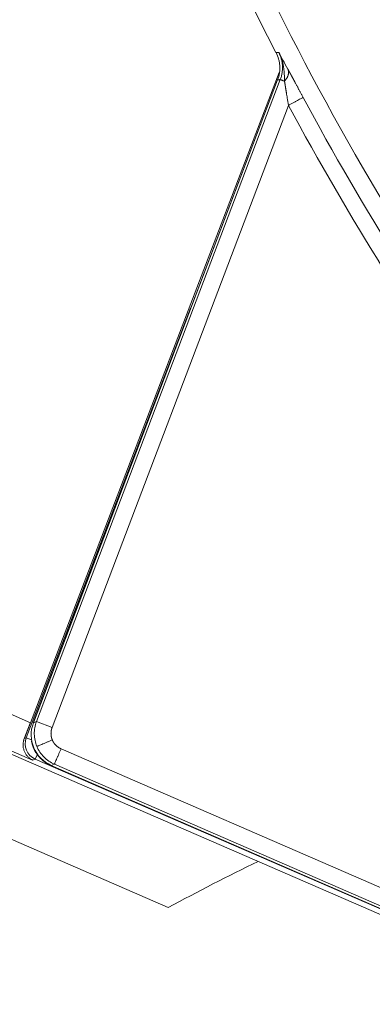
# Model space of a CAD drawing. Header units: millimetres. Extents: x 5437 to 18441, y -4466 to 3128.
# Tile 83 of 256: x 8410 to 8420, y -2846 to -2816. Entities that reach past the tile are written whole.
import ezdxf

# ---------------------------------------------------------------- set-up
doc = ezdxf.new("R2010")
doc.units = ezdxf.units.MM
doc.layers.add('1', color=7, linetype='Continuous', true_color=0xffffff)
doc.dimstyles.get("Standard").update_dxf_attribs({"dimtxt": 0.18, "dimasz": 0.18, "dimexe": 0.18, "dimexo": 0.0625, "dimgap": 0.09, "dimtad": 0, "dimtih": 1, "dimtoh": 1, "dimdec": 4, "dimzin": 0, "dimdsep": 46, "dimtxsty": 'Standard', "dimcen": 0.09, "dimadec": 0, "dimazin": 0, "dimtfac": 1, "dimtdec": 4, "dimtofl": 0, "dimtmove": 0, "dimatfit": 3, "dimfxl": 1, "dimtolj": 1, "dimtzin": 0, "dimarcsym": 0})

# ---------------------------------------------------------------- blocks, each defined once
blk = doc.blocks.new('*D53')
at = {"color": 0, "lineweight": -2, "transparency": 16777216}
for p, q in [((10989.431, -2154.415), (10692.917, -2240.821)), ((11069.431, -2154.415), (10989.431, -2154.415)), ((8443.39, -2896.322), (8443.57, -2896.322)), ((8443.48, -2896.412), (8443.48, -2896.232))]:
    blk.add_line(p, q, dxfattribs=at)
at = {"color": 0, "lineweight": 20, "transparency": 16777216}
blk.add_solid([(10689.187, -2228.02), (10696.648, -2253.622), (10616.112, -2263.203)], dxfattribs=at)
at = {"layer": 'Defpoints', "color": 0, "lineweight": 20, "transparency": 16777216}
for p in [(10616.112, -2263.203), (6270.848, -3529.44)]:
    blk.add_point(p, dxfattribs=at)
at = {"color": 0, "lineweight": 20, "transparency": 16777216, "insert": (11249.521, -2154.415), "char_height": 80, "attachment_point": 5}
blk.add_mtext('\\A1;R2260', dxfattribs=at)
blk = doc.blocks.new('*D54')
at = {"color": 0, "lineweight": -2, "transparency": 16777216}
blk.add_line((7492.685, -2896.322), (7463.516, -2896.322), dxfattribs=at)
at = {"color": 0, "lineweight": -3, "transparency": 16777216}
for start, end in [(14.724706, 87.329624), (101.590205, 175.275294)]:
    blk.add_arc((8434.119, -2896.322), 970.423, start, end, dxfattribs=at)
at = {"color": 0, "lineweight": 20, "transparency": 16777216}
for points in [[(9385.695, -2646.81), (9359.647, -2652.519), (9389.799, -2727.809)], [(7480.316, -2816.939), (7453.672, -2815.84), (7463.696, -2896.322)]]:
    blk.add_solid(points, dxfattribs=at)
at = {"layer": 'Defpoints', "color": 0, "lineweight": 20, "transparency": 16777216}
for p in [(7900.863, -2085.545), (10671.817, -2501.755), (7492.748, -2896.322), (7740.501, -2896.322), (8434.119, -2896.322)]:
    blk.add_point(p, dxfattribs=at)
at = {"color": 0, "lineweight": 20, "transparency": 16777216, "insert": (8359.241, -1928.792), "char_height": 80, "attachment_point": 5}
blk.add_mtext('\\A1;165%%D', dxfattribs=at)

msp = doc.modelspace()

# ---------------------------------------------------------------- linework, layer by layer
at = {"color": 7, "lineweight": 20}
msp.add_arc((8443.47995, -2896.41157), 893, 10.1099821, 350.11198757, dxfattribs=at)
at = {"layer": '1', "color": 0, "lineweight": 20}
for p, q in [((8410.17096, -2837.22899), (8417.6125, -2817.79703)), ((8410.25049, -2837.23836), (8417.55726, -2818.01159)), ((8410.25823, -2837.23522), (8417.56397, -2818.01115)), ((8410.35069, -2837.19624), (8417.64333, -2818.00665)), ((8417.88604, -2818.77527), (8410.81801, -2837.37384)), ((8410.04614, -2837.67738), (8414.96161, -2824.84171)), ((8382.75183, -2829.05646), (8414.29267, -2842.75757)), ((8400.17134, -2832.88561), (8410.17096, -2837.22899)), ((8410.23607, -2838.34737), (8399.773, -2833.80268)), ((8410.25823, -2837.23522), (8410.35069, -2837.19624)), ((8410.81801, -2837.37384), (8410.35069, -2837.19624)), ((8426.19007, -2845.37635), (8407.67888, -2837.33593)), ((8409.98718, -2837.70214), (8410.04614, -2837.67738)), ((8410.04614, -2837.67738), (8410.20391, -2837.7378)), ((8411.08616, -2838.00997), (8426.09976, -2844.5312)), ((8410.31384, -2838.3147), (8410.23607, -2838.34737)), ((8410.31384, -2838.3147), (8410.37723, -2838.16876)), ((8426.40441, -2845.30372), (8410.31384, -2838.3147)), ((8410.78687, -2838.51082), (8425.94128, -2845.09321)), ((8410.88699, -2838.4685), (8410.79452, -2838.50748)), ((8425.93825, -2845.08523), (8410.79452, -2838.50748)), ((8425.90059, -2844.98973), (8410.88699, -2838.4685))]:
    msp.add_line(p, q, dxfattribs=at)
for centre, radius, start, end in [((8495.27522, -2777.08546), 82.36106, 177.5117355, 208.8132012), ((8495.27522, -2777.08546), 86.87162, 192.1545568, 210.9649755), ((8495.27522, -2777.08546), 87.5, 195.7585582, 207.2857271), ((8495.27522, -2777.08546), 87.40415, 208.3114965, 223.1817218), ((8495.27522, -2777.08546), 87.90407, 208.3114965, 223.1817235), ((8443.47995, -2896.32157), 61, 115.7457822, 118.586182)]:
    msp.add_arc(centre, radius, start, end, dxfattribs=at)
for centre, major_axis, ratio, start_param, end_param in [((8411.19324, -2837.59024), (-0.92175, -0.38854), 0.99970901, 5.52122923, 7.04514139), ((8410.513, -2837.85617), (-0.19363, 0.46099), 0.9997083, 0.807565, 2.33402765)]:
    msp.add_ellipse(centre, major_axis=major_axis, ratio=ratio, start_param=start_param, end_param=end_param, dxfattribs=at)
for points, degree in [([(8417.51792, -2817.19758), (8417.54431, -2817.19597), (8417.57071, -2817.19436), (8417.59711, -2817.19275)], 3), ([(8417.59711, -2817.19275), (8417.63735, -2817.26609), (8417.67856, -2817.34113), (8417.72328, -2817.42281)], 3), ([(8417.72328, -2817.42281), (8417.76794, -2817.50441), (8417.8161, -2817.59263), (8417.87025, -2817.6924)], 3), ([(8417.64333, -2818.00665), (8417.62746, -2818.00755), (8417.61158, -2818.00845), (8417.59571, -2818.00935), (8417.57984, -2818.01025), (8417.56397, -2818.01115)], 5), ([(8417.8503, -2818.55577), (8417.84171, -2818.50536), (8417.83356, -2818.45512), (8417.82616, -2818.40516)], 3), ([(8417.88604, -2818.77527), (8417.87383, -2818.70199), (8417.86162, -2818.62872), (8417.8503, -2818.55577)], 3), ([(8410.17096, -2837.22899), (8410.13311, -2837.32784), (8410.09469, -2837.42749), (8410.05682, -2837.52499), (8410.02068, -2837.61731), (8409.98718, -2837.70214)], 5)]:
    msp.add_open_spline(points, degree=degree, dxfattribs=at)
for points, degree, knots in [([(8417.56397, -2818.01115), (8417.58899, -2817.94531), (8417.60684, -2817.87762), (8417.62021, -2817.79073), (8417.62243, -2817.77326), (8417.62593, -2817.73841), (8417.62722, -2817.72101), (8417.62971, -2817.66882), (8417.62939, -2817.59936), (8417.62185, -2817.53012), (8417.61342, -2817.47827), (8417.61014, -2817.46096), (8417.60268, -2817.42661), (8417.59851, -2817.40959), (8417.57549, -2817.32524), (8417.55021, -2817.26018), (8417.51792, -2817.19758)], 3, [0, 0, 0, 0, 0.25, 0.25, 0.3125, 0.3125, 0.375, 0.375, 0.5, 0.625, 0.625, 0.6875, 0.6875, 0.75, 0.75, 1, 1, 1, 1]), ([(8417.73719, -2817.61427), (8417.72474, -2817.53908), (8417.70675, -2817.46625), (8417.66017, -2817.32557), (8417.63156, -2817.25771), (8417.59713, -2817.19274)], 3, [0, 0, 0, 0, 0.5, 0.5, 1, 1, 1, 1]), ([(8417.76349, -2817.85204), (8417.76299, -2817.84347), (8417.76195, -2817.82595), (8417.76002, -2817.79906), (8417.7577, -2817.771), (8417.75488, -2817.74178), (8417.75151, -2817.71144), (8417.74749, -2817.67999), (8417.7428, -2817.64746), (8417.73908, -2817.62546), (8417.73719, -2817.61428)], 3, [0, 0, 0, 0, 0.10777507, 0.22056554, 0.33832117, 0.46099375, 0.58853779, 0.72091125, 0.85807629, 1, 1, 1, 1]), ([(8417.87025, -2817.6924), (8417.87235, -2817.69627), (8417.87655, -2817.704), (8417.88293, -2817.71577), (8417.88938, -2817.72766), (8417.8959, -2817.73969), (8417.90248, -2817.75185), (8417.90914, -2817.76415), (8417.91586, -2817.77657), (8417.92266, -2817.78913), (8417.92952, -2817.80183), (8417.93645, -2817.81465), (8417.94346, -2817.82761), (8417.95053, -2817.84071), (8417.95767, -2817.85393), (8417.96488, -2817.86729), (8417.97216, -2817.88078), (8417.97951, -2817.89441), (8417.98693, -2817.90817), (8417.99442, -2817.92206), (8418.00198, -2817.93608), (8418.00961, -2817.95024), (8418.01731, -2817.96453), (8418.02508, -2817.97895), (8418.03292, -2817.9935), (8418.04083, -2818.00819), (8418.04881, -2818.02301), (8418.05687, -2818.03796), (8418.06499, -2818.05305), (8418.07318, -2818.06827), (8418.08464, -2818.08955), (8418.0994, -2818.11697), (8418.11753, -2818.15065), (8418.1358, -2818.18459), (8418.15421, -2818.21879), (8418.17276, -2818.25325), (8418.19144, -2818.28796), (8418.21027, -2818.32294), (8418.22924, -2818.35818), (8418.24835, -2818.39368), (8418.2676, -2818.42944), (8418.287, -2818.46545), (8418.30653, -2818.50173), (8418.31961, -2818.526), (8418.32616, -2818.53817)], 3, [0, 0, 0, 0, 0.0164609, 0.03293042, 0.04941157, 0.06590738, 0.08242086, 0.098955, 0.11551279, 0.13209721, 0.14871122, 0.16535776, 0.18203977, 0.19876015, 0.21552179, 0.23232756, 0.24918031, 0.26608286, 0.283038, 0.30004851, 0.31711714, 0.33424659, 0.35143956, 0.3686987, 0.38602665, 0.40342599, 0.42089929, 0.43844909, 0.45607789, 0.47378815, 0.49158229, 0.53008653, 0.56860592, 0.60716419, 0.64578498, 0.68449184, 0.72330814, 0.76225707, 0.80136157, 0.84064433, 0.8801277, 0.91983373, 0.95978408, 1, 1, 1, 1]), ([(8417.7691, -2818.05445), (8417.76893, -2818.03893), (8417.76858, -2818.00697), (8417.76769, -2817.9577), (8417.76622, -2817.90574), (8417.76442, -2817.87023), (8417.76349, -2817.85204)], 3, [0, 0, 0, 0, 0.23006337, 0.47358616, 0.73030769, 1, 1, 1, 1]), ([(8417.82615, -2818.40511), (8417.82503, -2818.39816), (8417.8228, -2818.38439), (8417.81948, -2818.36398), (8417.81623, -2818.34397), (8417.81304, -2818.32438), (8417.80992, -2818.3052), (8417.80686, -2818.28643), (8417.80387, -2818.26808), (8417.80095, -2818.25014), (8417.7981, -2818.23262), (8417.79532, -2818.2155), (8417.7926, -2818.1988), (8417.78996, -2818.18252), (8417.78738, -2818.16665), (8417.78487, -2818.15119), (8417.78243, -2818.13615), (8417.78005, -2818.12152), (8417.77774, -2818.1073), (8417.77549, -2818.09349), (8417.77331, -2818.08009), (8417.77118, -2818.0671), (8417.76979, -2818.05863), (8417.7691, -2818.05445)], 3, [0, 0, 0, 0, 0.057163, 0.11336056, 0.16859402, 0.22286477, 0.27617427, 0.32852409, 0.37991587, 0.43035133, 0.47983231, 0.52836075, 0.57593871, 0.62256839, 0.66825208, 0.71299228, 0.75679159, 0.79965283, 0.84157897, 0.88257323, 0.922639, 0.96177995, 1, 1, 1, 1]), ([(8410.36404, -2837.93978), (8410.33938, -2837.88126), (8410.32031, -2837.8204), (8410.29404, -2837.69615), (8410.28684, -2837.63277), (8410.28456, -2837.5058), (8410.28948, -2837.44221), (8410.31128, -2837.31711), (8410.32815, -2837.2556), (8410.35069, -2837.19624)], 3, [0, 0, 0, 0, 0.25, 0.25, 0.5, 0.5, 0.75, 0.75, 1, 1, 1, 1]), ([(8410.81801, -2837.37384), (8410.80195, -2837.41608), (8410.79049, -2837.46063), (8410.78418, -2837.50663), (8410.78269, -2837.58385), (8410.79576, -2837.6594), (8410.80333, -2837.68925), (8410.81299, -2837.71798), (8410.82465, -2837.74562)], 5, [0, 0, 0, 0, 0, 0, 0.60104581, 0.60104581, 0.60104581, 1, 1, 1, 1, 1, 1]), ([(8409.98718, -2837.70214), (8409.9796, -2837.72135), (8409.97333, -2837.74059), (8409.9657, -2837.76944), (8409.96345, -2837.77909), (8409.95955, -2837.79817), (8409.95789, -2837.80763), (8409.95101, -2837.85448), (8409.94984, -2837.8906), (8409.95263, -2837.93409), (8409.95341, -2837.94271), (8409.95537, -2837.95978), (8409.95656, -2837.96824), (8409.9607, -2837.99321), (8409.96421, -2838.00931), (8409.97669, -2838.05613), (8409.98762, -2838.08534), (8410.00723, -2838.12645), (8410.0143, -2838.1397), (8410.02946, -2838.1653), (8410.03756, -2838.17768), (8410.0631, -2838.21321), (8410.08169, -2838.23474), (8410.12155, -2838.27376), (8410.14281, -2838.29127), (8410.17649, -2838.31456), (8410.19378, -2838.32547), (8410.21171, -2838.33525), (8410.22381, -2838.34151), (8410.22998, -2838.34454), (8410.23607, -2838.34737)], 3, [0, 0, 0, 0, 0.0625, 0.0625, 0.09375, 0.09375, 0.125, 0.125, 0.25, 0.25, 0.28125, 0.28125, 0.3125, 0.3125, 0.375, 0.375, 0.5, 0.5, 0.5625, 0.5625, 0.625, 0.625, 0.75, 0.75, 0.875, 0.875, 0.9375, 0.96875, 0.96875, 1, 1, 1, 1]), ([(8410.20361, -2837.78423), (8410.2198, -2837.86764), (8410.24486, -2837.94932), (8410.27853, -2838.02804), (8410.36847, -2838.18853), (8410.49254, -2838.32482), (8410.56765, -2838.38928), (8410.65903, -2838.44995), (8410.75705, -2838.49738), (8410.76693, -2838.502), (8410.77687, -2838.50648), (8410.78687, -2838.51082)], 5, [0, 0, 0, 0, 0, 0, 0.43830968, 0.43830968, 0.43830968, 0.94376306, 0.94376306, 0.94376306, 1, 1, 1, 1, 1, 1]), ([(8410.82465, -2837.74562), (8410.8422, -2837.78726), (8410.86466, -2837.8274), (8410.89186, -2837.86502), (8410.9441, -2837.92191), (8411.00572, -2837.96754), (8411.03181, -2837.98391), (8411.05864, -2837.99801), (8411.08616, -2838.00997)], 5, [0, 0, 0, 0, 0, 0, 0.60102876, 0.60102876, 0.60102876, 1, 1, 1, 1, 1, 1]), ([(8410.88699, -2838.4685), (8410.82876, -2838.4432), (8410.77295, -2838.41233), (8410.66817, -2838.34058), (8410.61921, -2838.2997), (8410.52991, -2838.20941), (8410.48957, -2838.16), (8410.41897, -2838.05444), (8410.38871, -2837.99829), (8410.36404, -2837.93978)], 3, [0, 0, 0, 0, 0.25, 0.25, 0.5, 0.5, 0.75, 0.75, 1, 1, 1, 1])]:
    msp.add_open_spline(points, degree=degree, knots=knots, dxfattribs=at)
for points, weights in [([(8417.64333, -2818.00665), (8417.80184, -2817.58939), (8417.59711, -2817.19275)], [1, 0.913157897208, 1]), ([(8417.87025, -2817.6924), (8417.95173, -2817.85618), (8417.7691, -2818.05445)], [1, 0.864914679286, 1]), ([(8417.7691, -2818.05445), (8417.64647, -2818.00784), (8417.64333, -2818.00665)], [0.857017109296, 0.864120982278, 1]), ([(8418.32616, -2818.53817), (8418.31862, -2818.54224), (8417.88604, -2818.77527)], [1, 0.713250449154, 1]), ([(8410.82465, -2837.74562), (8410.37489, -2837.9352), (8410.36404, -2837.93978)], [1, 0.715584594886, 1]), ([(8411.08616, -2838.00997), (8410.89041, -2838.46064), (8410.88699, -2838.4685)], [1, 0.713250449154, 1])]:
    msp.add_rational_spline(points, weights, degree=2, dxfattribs=at)

# ---------------------------------------------------------------- dimensions: what is measured, and where the dimension line sits
at = {"color": 0, "lineweight": 20}
dim = msp.add_angular_dim_2l(base=(7900.86303, -2085.54536), line1=((8434.11893, -2896.32157), (10671.81706, -2501.75501)), line2=((7740.5009, -2896.32157), (7492.74781, -2896.32157)), text='165%%D', dimstyle='Standard', override={"dimtxt": 80, "dimasz": 80, "dimlwd": 65533}, dxfattribs=at)
dim.commit()
dim.dimension.update_dxf_attribs({"geometry": '*D54', "text_midpoint": (8359.2409, -1928.79214), "dimtype": 162})
dim = msp.add_diameter_dim_2p(p1=(6270.84796, -3529.44022), p2=(10616.11195, -2263.20291), text='R2260', dimstyle='Standard', override={"dimtxt": 80, "dimasz": 80, "dimdec": 0}, dxfattribs=at)
dim.commit()
dim.dimension.update_dxf_attribs({"geometry": '*D53', "text_midpoint": (11249.52071, -2154.41547), "dimtype": 163})

doc.saveas('drawing.dxf')
